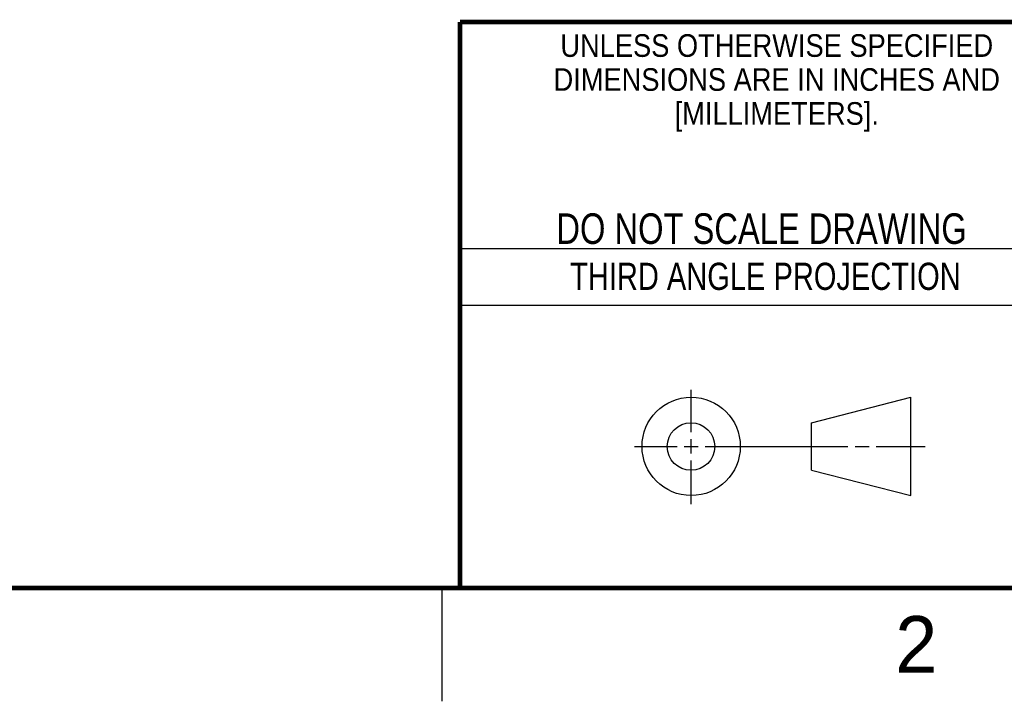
# Model space of a CAD drawing. Header units: inches. Extents: x 0 to 34, y 0 to 22.
# Tile 12 of 47: x 23.6 to 28, y 0 to 3. Entities that reach past the tile are written whole.
import ezdxf
from ezdxf.enums import TextEntityAlignment as Align

# ---------------------------------------------------------------- set-up
doc = ezdxf.new("R2010")
doc.units = ezdxf.units.IN
doc.header["$LTSCALE"] = 1.87
doc.header["$MEASUREMENT"] = 0
doc.layers.get('0').update_dxf_attribs({"linetype": 'CONTINUOUS'})
doc.styles.get("Standard").update_dxf_attribs({"font": 'txt', "width": 0.8})

msp = doc.modelspace()

# ---------------------------------------------------------------- linework, layer by layer
at = {"color": 2, "linetype": 'CONTINUOUS'}
for p, q in [((25.58, 2), (28.38, 2)), ((25.58, 1.75), (28.38, 1.75)), ((26.6016, 1.1882), (26.6016, 1.375)), ((26.6016, 1.0944), (26.6016, 1.1569)), ((26.3514, 1.1257), (26.5391, 1.1257)), ((26.5703, 1.1257), (26.6328, 1.1257)), ((26.6641, 1.1257), (27.2943, 1.1257)), ((27.3256, 1.1257), (27.3881, 1.1257)), ((27.4193, 1.1257), (27.6351, 1.1257)), ((26.6016, 0.8704), (26.6016, 1.0632)), ((25.5, 0.5), (25.5, 0))]:
    msp.add_line(p, q, dxfattribs=at)
at = {"color": 7, "linetype": 'CONTINUOUS'}
for p, q in [((27.1331, 1.23), (27.5726, 1.3428)), ((27.5726, 0.9086), (27.5726, 1.3428)), ((27.1331, 1.02), (27.1331, 1.23)), ((27.1331, 1.02), (27.5726, 0.9086))]:
    msp.add_line(p, q, dxfattribs=at)
at = {"color": 7, "linetype": 'CONTINUOUS', "const_width": 0.02}
for points in [[(25.58, 3), (33.5, 3)], [(25.58, 3), (25.58, 0.5)], [(0.5, 0.5), (33.5, 0.5)]]:
    msp.add_lwpolyline(points, dxfattribs=at)
at = {"color": 7, "linetype": 'CONTINUOUS'}
for centre, radius in [((26.6016, 1.1257), 0.2171), ((26.601, 1.125), 0.105)]:
    msp.add_circle(centre, radius, dxfattribs=at)

# ---------------------------------------------------------------- texts
at = {"color": 2, "linetype": 'CONTINUOUS'}
for s, height, width, p in [('UNLESS OTHERWISE SPECIFIED', 0.1, 0.9, (26.9799, 2.8459)), ('DIMENSIONS ARE IN INCHES AND', 0.1, 0.9, (26.9799, 2.6959)), ('[MILLIMETERS].', 0.1, 0.9, (26.9799, 2.5459)), ('THIRD ANGLE PROJECTION', 0.12, 0.8, (26.9296, 1.8168))]:
    msp.add_text(s, height=height, dxfattribs=dict(at, width=width)).set_placement(p, align=Align.CENTER)
at = {"color": 7, "linetype": 'CONTINUOUS', "width": 0.8}
msp.add_text('DO NOT SCALE DRAWING', height=0.135, dxfattribs=at).set_placement((26.9127, 2.0199), align=Align.CENTER)
at = {"color": 2, "linetype": 'CONTINUOUS'}
msp.add_text('2', height=0.25, dxfattribs=at).set_placement((27.5035, 0.1263))

doc.saveas('drawing.dxf')
